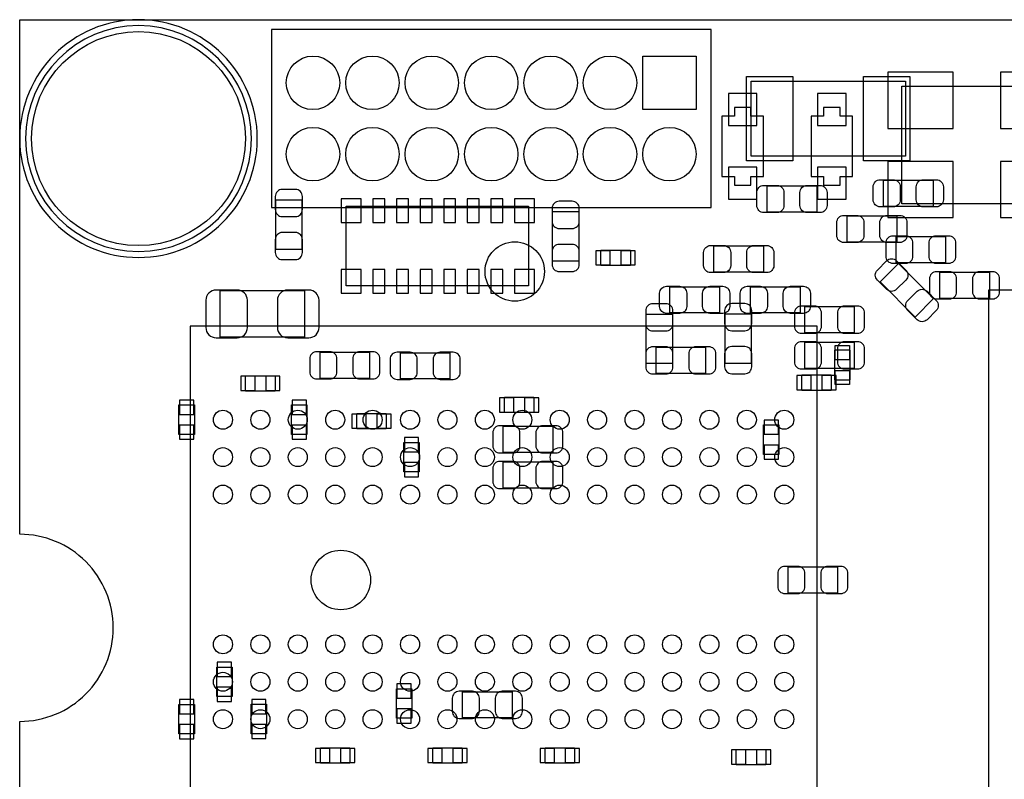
# Model space of a CAD drawing. Extents: x 7.2 to 74.8, y 34 to 67.
# Tile 2 of 9: x 7.2 to 28.2, y 50.8 to 67. Entities that reach past the tile are written whole.
import ezdxf

# ---------------------------------------------------------------- set-up
doc = ezdxf.new("R2010")
doc.units = 0
for name, color, linetype in [('BG_OUTLINE', 3, 'CONTINUOUS'), ('PG_ASSEMBLY_BOTTOM', 30, 'CONTINUOUS'), ('PG_ASSEMBLY_TOP', 23, 'CONTINUOUS'), ('PIN_BOTTOM', 231, 'CONTINUOUS'), ('PIN_TOP', 173, 'CONTINUOUS')]:
    doc.layers.add(name, color=color, linetype=linetype)

msp = doc.modelspace()

# ---------------------------------------------------------------- linework, layer by layer
at = {"layer": 'BG_OUTLINE'}
msp.add_lwpolyline([(74.799952, 55.992776, 0.414214), (72.800972, 53.993796, 0.414214), (74.799952, 51.994816), (74.799952, 33.993836), (23.949152, 33.993836), (23.949152, 37.493956, 0.414214), (23.451312, 37.994336, 0.414214), (22.950932, 37.493956), (22.950932, 33.993836), (7.200392, 33.993836), (7.200392, 51.994816, 0.414214), (9.199372, 53.993796, 0.414214), (7.200392, 55.992776), (7.199884, 66.987928), (74.799952, 66.987928)], format="xyb", close=True, dxfattribs=at)
at = {"layer": 'PG_ASSEMBLY_BOTTOM'}
for points in [[(12.279376, 64.447928, 1), (7.199376, 64.447928, 1)], [(12.152884, 64.447928, 1), (7.325868, 64.447928, 1)]]:
    msp.add_lwpolyline(points, format="xyb", close=True, dxfattribs=at)
for points in [[(26.0604, 65.5701), (29.2608, 65.5701), (29.2608, 63.0555), (26.0604, 63.0555)], [(23.1013, 63.63462), (23.1013, 64.93002), (22.83206, 64.93002), (22.83206, 65.11036), (22.48154, 65.11036), (22.48154, 64.93002), (22.2123, 64.93002), (22.2123, 63.63462), (22.48154, 63.63462), (22.48154, 63.45428), (22.83206, 63.45428), (22.83206, 63.63462)], [(25.0063, 63.63462), (25.0063, 64.93002), (24.73706, 64.93002), (24.73706, 65.11036), (24.38654, 65.11036), (24.38654, 64.93002), (24.1173, 64.93002), (24.1173, 63.63462), (24.38654, 63.63462), (24.38654, 63.45428), (24.73706, 63.45428), (24.73706, 63.63462)], [(13.233908, 63.141098), (13.233908, 62.080902), (12.674092, 62.080902), (12.674092, 63.141098)], [(14.17828, 63.0047), (18.07972, 63.0047), (18.07972, 61.3029), (14.17828, 61.3029)], [(18.592292, 61.826902), (18.592292, 62.887098), (19.152108, 62.887098), (19.152108, 61.826902)], [(26.994358, 61.795152), (25.934162, 61.795152), (25.934162, 62.354968), (26.994358, 62.354968)], [(19.62404, 61.7347), (19.62404, 62.0649), (20.25396, 62.0649), (20.25396, 61.7347)], [(27.929078, 61.033152), (26.868882, 61.033152), (26.868882, 61.592968), (27.929078, 61.592968)], [(11.48842, 61.201808), (13.288264, 61.201808), (13.288264, 60.201556), (11.48842, 60.201556)], [(23.980902, 60.858908), (25.041098, 60.858908), (25.041098, 60.299092), (23.980902, 60.299092)], [(20.593304, 59.638184), (20.593304, 60.69838), (21.15312, 60.69838), (21.15312, 59.638184)], [(22.840188, 60.702698), (22.840188, 59.642502), (22.280372, 59.642502), (22.280372, 60.702698)], [(23.980902, 60.096908), (25.041098, 60.096908), (25.041098, 59.537092), (23.980902, 59.537092)], [(13.620496, 59.881516), (14.680692, 59.881516), (14.680692, 59.3217), (13.620496, 59.3217)], [(15.338044, 59.872626), (16.39824, 59.872626), (16.39824, 59.31281), (15.338044, 59.31281)], [(20.803108, 59.988196), (21.863304, 59.988196), (21.863304, 59.42838), (20.803108, 59.42838)], [(12.029694, 59.051444), (12.029694, 59.381644), (12.659614, 59.381644), (12.659614, 59.051444)], [(23.91664, 59.0677), (23.91664, 59.3979), (24.54656, 59.3979), (24.54656, 59.0677)], [(10.603738, 58.755534), (10.933938, 58.755534), (10.933938, 58.125614), (10.603738, 58.125614)], [(13.01115, 58.755534), (13.34135, 58.755534), (13.34135, 58.125614), (13.01115, 58.125614)], [(17.562322, 58.591958), (17.562322, 58.922158), (18.192242, 58.922158), (18.192242, 58.591958)], [(15.034006, 58.573924), (15.034006, 58.243724), (14.404086, 58.243724), (14.404086, 58.573924)], [(23.1013, 58.32856), (23.4315, 58.32856), (23.4315, 57.69864), (23.1013, 57.69864)], [(18.593816, 57.74182), (17.53362, 57.74182), (17.53362, 58.301636), (18.593816, 58.301636)], [(15.741396, 57.325768), (15.411196, 57.325768), (15.411196, 57.955688), (15.741396, 57.955688)], [(18.593816, 56.97982), (17.53362, 56.97982), (17.53362, 57.539636), (18.593816, 57.539636)], [(24.685498, 54.736492), (23.625302, 54.736492), (23.625302, 55.296308), (24.685498, 55.296308)], [(11.411204, 53.155596), (11.741404, 53.155596), (11.741404, 52.525676), (11.411204, 52.525676)], [(15.2527, 52.68976), (15.5829, 52.68976), (15.5829, 52.05984), (15.2527, 52.05984)], [(17.726152, 52.067714), (16.665956, 52.067714), (16.665956, 52.62753), (17.726152, 52.62753)], [(10.933938, 51.72583), (10.603738, 51.72583), (10.603738, 52.35575), (10.933938, 52.35575)], [(12.47648, 51.72964), (12.14628, 51.72964), (12.14628, 52.35956), (12.47648, 52.35956)], [(13.62964, 51.09972), (13.62964, 51.42992), (14.25956, 51.42992), (14.25956, 51.09972)], [(16.029686, 51.09972), (16.029686, 51.42992), (16.659606, 51.42992), (16.659606, 51.09972)], [(18.429478, 51.09972), (18.429478, 51.42992), (19.059398, 51.42992), (19.059398, 51.09972)], [(22.51964, 51.0667), (22.51964, 51.3969), (23.14956, 51.3969), (23.14956, 51.0667)]]:
    msp.add_lwpolyline(points, close=True, dxfattribs=at)
at = {"layer": 'PG_ASSEMBLY_TOP'}
msp.add_lwpolyline([(12.152884, 64.447928, 1), (7.325868, 64.447928, 1)], format="xyb", close=True, dxfattribs=at)
for points in [[(12.58062, 66.78168), (12.58062, 62.97168), (21.97862, 62.97168), (21.97862, 66.78168)], [(22.8346, 64.0715), (22.8346, 65.6717), (26.1366, 65.6717), (26.1366, 64.0715)], [(24.238458, 63.437008), (24.238458, 62.877192), (23.178262, 62.877192), (23.178262, 63.437008)], [(25.665176, 62.999366), (25.665176, 63.559182), (26.725372, 63.559182), (26.725372, 62.999366)], [(25.947878, 62.796928), (25.947878, 62.237112), (24.887682, 62.237112), (24.887682, 62.796928)], [(22.041104, 61.592968), (22.041104, 62.152784), (23.1013, 62.152784), (23.1013, 61.592968)], [(25.59177, 61.383418), (25.987502, 61.77915), (26.73731, 61.029596), (26.341324, 60.633864)], [(21.09978, 60.722256), (21.09978, 61.282072), (22.159976, 61.282072), (22.159976, 60.722256)], [(22.823932, 60.722256), (22.823932, 61.282072), (23.884128, 61.282072), (23.884128, 60.722256)], [(27.909012, 61.209428), (27.909012, 48.255428), (40.863012, 48.255428), (40.863012, 61.209428)], [(10.844784, 60.440824), (10.844784, 50.041048), (24.244554, 50.041048), (24.244554, 60.440824)], [(24.62022, 59.29376), (24.95042, 59.29376), (24.95042, 59.92368), (24.62022, 59.92368)]]:
    msp.add_lwpolyline(points, close=True, dxfattribs=at)
at = {"layer": 'PIN_BOTTOM'}
for points in [[(20.51812, 65.06718), (20.51812, 66.21018), (21.66112, 66.21018), (21.66112, 65.06718)], [(25.7556, 65.86474), (25.7556, 64.66586), (27.1526, 64.66586), (27.1526, 65.86474)], [(28.1686, 65.86474), (28.1686, 64.66586), (29.5656, 64.66586), (29.5656, 65.86474)], [(22.351746, 64.72682), (22.961346, 64.72682), (22.961346, 65.41262), (22.351746, 65.41262)], [(24.256746, 64.72682), (24.866346, 64.72682), (24.866346, 65.41262), (24.256746, 65.41262)], [(22.352, 63.15202), (22.9616, 63.15202), (22.9616, 63.83782), (22.352, 63.83782)], [(24.257, 63.15202), (24.8666, 63.15202), (24.8666, 63.83782), (24.257, 63.83782)], [(25.7556, 63.95974), (25.7556, 62.76086), (27.1526, 62.76086), (27.1526, 63.95974)], [(28.1686, 63.95974), (28.1686, 62.76086), (29.5656, 62.76086), (29.5656, 63.95974)], [(14.50086, 62.65418), (14.50086, 63.16218), (14.06906, 63.16218), (14.06906, 62.65418)], [(14.75232, 63.16218), (14.75232, 62.65418), (15.00632, 62.65418), (15.00632, 63.16218)], [(15.25524, 63.16218), (15.25524, 62.65418), (15.50924, 62.65418), (15.50924, 63.16218)], [(15.7607, 63.16218), (15.7607, 62.65418), (16.0147, 62.65418), (16.0147, 63.16218)], [(16.26362, 63.16218), (16.26362, 62.65418), (16.51762, 62.65418), (16.51762, 63.16218)], [(16.76908, 63.16218), (16.76908, 62.65418), (17.02308, 62.65418), (17.02308, 63.16218)], [(17.272, 63.16218), (17.272, 62.65418), (17.526, 62.65418), (17.526, 63.16218)], [(18.20672, 62.65418), (18.20672, 63.16218), (17.77492, 63.16218), (17.77492, 62.65418)], [(19.519646, 62.0522), (19.519646, 61.7474), (19.824446, 61.7474), (19.824446, 62.0522)], [(20.053554, 62.0522), (20.053554, 61.7474), (20.358354, 61.7474), (20.358354, 62.0522)], [(14.06906, 61.65342), (14.06906, 61.14542), (14.50086, 61.14542), (14.50086, 61.65342)], [(14.75232, 61.65342), (14.75232, 61.14542), (15.00632, 61.14542), (15.00632, 61.65342)], [(15.25524, 61.65342), (15.25524, 61.14542), (15.50924, 61.14542), (15.50924, 61.65342)], [(15.7607, 61.65342), (15.7607, 61.14542), (16.0147, 61.14542), (16.0147, 61.65342)], [(16.26362, 61.65342), (16.26362, 61.14542), (16.51762, 61.14542), (16.51762, 61.65342)], [(16.76908, 61.65342), (16.76908, 61.14542), (17.02308, 61.14542), (17.02308, 61.65342)], [(17.272, 61.65342), (17.272, 61.14542), (17.526, 61.14542), (17.526, 61.65342)], [(17.77492, 61.65342), (17.77492, 61.14542), (18.20672, 61.14542), (18.20672, 61.65342)], [(11.9253, 59.368944), (11.9253, 59.064144), (12.2301, 59.064144), (12.2301, 59.368944)], [(12.459208, 59.368944), (12.459208, 59.064144), (12.764008, 59.064144), (12.764008, 59.368944)], [(23.812246, 59.3852), (23.812246, 59.0804), (24.117046, 59.0804), (24.117046, 59.3852)], [(24.346154, 59.3852), (24.346154, 59.0804), (24.650954, 59.0804), (24.650954, 59.3852)], [(10.921238, 58.859928), (10.616438, 58.859928), (10.616438, 58.555128), (10.921238, 58.555128)], [(13.32865, 58.859928), (13.02385, 58.859928), (13.02385, 58.555128), (13.32865, 58.555128)], [(17.457928, 58.909458), (17.457928, 58.604658), (17.762728, 58.604658), (17.762728, 58.909458)], [(17.991836, 58.909458), (17.991836, 58.604658), (18.296636, 58.604658), (18.296636, 58.909458)], [(14.604492, 58.256424), (14.604492, 58.561224), (14.299692, 58.561224), (14.299692, 58.256424)], [(15.1384, 58.256424), (15.1384, 58.561224), (14.8336, 58.561224), (14.8336, 58.256424)], [(10.921238, 58.32602), (10.616438, 58.32602), (10.616438, 58.02122), (10.921238, 58.02122)], [(13.32865, 58.32602), (13.02385, 58.32602), (13.02385, 58.02122), (13.32865, 58.02122)], [(23.4188, 58.432954), (23.114, 58.432954), (23.114, 58.128154), (23.4188, 58.128154)], [(15.423896, 57.755282), (15.728696, 57.755282), (15.728696, 58.060082), (15.423896, 58.060082)], [(23.4188, 57.899046), (23.114, 57.899046), (23.114, 57.594246), (23.4188, 57.594246)], [(15.423896, 57.221374), (15.728696, 57.221374), (15.728696, 57.526174), (15.423896, 57.526174)], [(11.728704, 53.25999), (11.423904, 53.25999), (11.423904, 52.95519), (11.728704, 52.95519)], [(11.728704, 52.726082), (11.423904, 52.726082), (11.423904, 52.421282), (11.728704, 52.421282)], [(15.5702, 52.794154), (15.2654, 52.794154), (15.2654, 52.489354), (15.5702, 52.489354)], [(10.616438, 52.155344), (10.921238, 52.155344), (10.921238, 52.460144), (10.616438, 52.460144)], [(12.15898, 52.159154), (12.46378, 52.159154), (12.46378, 52.463954), (12.15898, 52.463954)], [(15.5702, 52.260246), (15.2654, 52.260246), (15.2654, 51.955446), (15.5702, 51.955446)], [(10.616438, 51.621436), (10.921238, 51.621436), (10.921238, 51.926236), (10.616438, 51.926236)], [(12.15898, 51.625246), (12.46378, 51.625246), (12.46378, 51.930046), (12.15898, 51.930046)], [(13.525246, 51.41722), (13.525246, 51.11242), (13.830046, 51.11242), (13.830046, 51.41722)], [(14.059154, 51.41722), (14.059154, 51.11242), (14.363954, 51.11242), (14.363954, 51.41722)], [(15.925292, 51.41722), (15.925292, 51.11242), (16.230092, 51.11242), (16.230092, 51.41722)], [(16.4592, 51.41722), (16.4592, 51.11242), (16.764, 51.11242), (16.764, 51.41722)], [(18.325084, 51.41722), (18.325084, 51.11242), (18.629884, 51.11242), (18.629884, 51.41722)], [(18.858992, 51.41722), (18.858992, 51.11242), (19.163792, 51.11242), (19.163792, 51.41722)], [(22.415246, 51.3842), (22.415246, 51.0794), (22.720046, 51.0794), (22.720046, 51.3842)], [(22.949154, 51.3842), (22.949154, 51.0794), (23.253954, 51.0794), (23.253954, 51.3842)]]:
    msp.add_lwpolyline(points, close=True, dxfattribs=at)
for points in [[(12.663932, 63.210948), (12.663932, 62.93104, 0.414846), (12.814046, 62.780926), (13.093954, 62.780926, 0.414846), (13.244068, 62.93104), (13.244068, 63.210948, 0.414846), (13.093954, 63.361062), (12.814046, 63.361062, 0.414846)], [(18.582132, 62.956948), (18.582132, 62.67704, 0.414846), (18.732246, 62.526926), (19.012154, 62.526926, 0.414846), (19.162268, 62.67704), (19.162268, 62.956948, 0.414846), (19.012154, 63.107062), (18.732246, 63.107062, 0.414846)], [(13.244068, 62.011052), (13.244068, 62.29096, 0.414846), (13.093954, 62.441074), (12.814046, 62.441074, 0.414846), (12.663932, 62.29096), (12.663932, 62.011052, 0.414846), (12.814046, 61.860938), (13.093954, 61.860938, 0.414846)], [(25.864312, 61.784992), (26.14422, 61.784992, 0.414846), (26.294334, 61.935106), (26.294334, 62.215014, 0.414846), (26.14422, 62.365128), (25.864312, 62.365128, 0.414846), (25.714198, 62.215014), (25.714198, 61.935106, 0.414846)], [(27.064208, 62.365128), (26.7843, 62.365128, 0.414846), (26.634186, 62.215014), (26.634186, 61.935106, 0.414846), (26.7843, 61.784992), (27.064208, 61.784992, 0.414846), (27.214322, 61.935106), (27.214322, 62.215014, 0.414846)], [(19.162268, 61.757052), (19.162268, 62.03696, 0.414846), (19.012154, 62.187074), (18.732246, 62.187074, 0.414846), (18.582132, 62.03696), (18.582132, 61.757052, 0.414846), (18.732246, 61.606938), (19.012154, 61.606938, 0.414846)], [(26.799032, 61.022992), (27.07894, 61.022992, 0.414846), (27.229054, 61.173106), (27.229054, 61.453014, 0.414846), (27.07894, 61.603128), (26.799032, 61.603128, 0.414846), (26.648918, 61.453014), (26.648918, 61.173106, 0.414846)], [(27.998928, 61.603128), (27.71902, 61.603128, 0.414846), (27.568906, 61.453014), (27.568906, 61.173106, 0.414846), (27.71902, 61.022992), (27.998928, 61.022992, 0.414846), (28.149042, 61.173106), (28.149042, 61.453014, 0.414846)], [(11.39825, 60.19165), (11.848338, 60.19165, 0.414414), (12.068302, 60.411614), (12.068302, 60.99175, 0.414414), (11.848338, 61.211714), (11.39825, 61.211714, 0.414414), (11.178286, 60.99175), (11.178286, 60.411614, 0.414414)], [(13.378434, 61.211714), (12.928346, 61.211714, 0.414414), (12.708382, 60.99175), (12.708382, 60.411614, 0.414414), (12.928346, 60.19165), (13.378434, 60.19165, 0.414414), (13.598398, 60.411614), (13.598398, 60.99175, 0.414414)], [(20.583144, 60.76823), (20.583144, 60.488322, 0.414846), (20.733258, 60.338208), (21.013166, 60.338208, 0.414846), (21.16328, 60.488322), (21.16328, 60.76823, 0.414846), (21.013166, 60.918344), (20.733258, 60.918344, 0.414846)], [(22.270212, 60.772548), (22.270212, 60.49264, 0.414846), (22.420326, 60.342526), (22.700234, 60.342526, 0.414846), (22.850348, 60.49264), (22.850348, 60.772548, 0.414846), (22.700234, 60.922662), (22.420326, 60.922662, 0.414846)], [(23.911052, 60.288932), (24.19096, 60.288932, 0.414846), (24.341074, 60.439046), (24.341074, 60.718954, 0.414846), (24.19096, 60.869068), (23.911052, 60.869068, 0.414846), (23.760938, 60.718954), (23.760938, 60.439046, 0.414846)], [(25.110948, 60.869068), (24.83104, 60.869068, 0.414846), (24.680926, 60.718954), (24.680926, 60.439046, 0.414846), (24.83104, 60.288932), (25.110948, 60.288932, 0.414846), (25.261062, 60.439046), (25.261062, 60.718954, 0.414846)], [(21.16328, 59.568334), (21.16328, 59.848242, 0.414846), (21.013166, 59.998356), (20.733258, 59.998356, 0.414846), (20.583144, 59.848242), (20.583144, 59.568334, 0.414846), (20.733258, 59.41822), (21.013166, 59.41822, 0.414846)], [(20.733258, 59.41822), (21.013166, 59.41822, 0.414846), (21.16328, 59.568334), (21.16328, 59.848242, 0.414846), (21.013166, 59.998356), (20.733258, 59.998356, 0.414846), (20.583144, 59.848242), (20.583144, 59.568334, 0.414846)], [(21.933154, 59.998356), (21.653246, 59.998356, 0.414846), (21.503132, 59.848242), (21.503132, 59.568334, 0.414846), (21.653246, 59.41822), (21.933154, 59.41822, 0.414846), (22.083268, 59.568334), (22.083268, 59.848242, 0.414846)], [(22.850348, 59.572652), (22.850348, 59.85256, 0.414846), (22.700234, 60.002674), (22.420326, 60.002674, 0.414846), (22.270212, 59.85256), (22.270212, 59.572652, 0.414846), (22.420326, 59.422538), (22.700234, 59.422538, 0.414846)], [(23.911052, 59.526932), (24.19096, 59.526932, 0.414846), (24.341074, 59.677046), (24.341074, 59.956954, 0.414846), (24.19096, 60.107068), (23.911052, 60.107068, 0.414846), (23.760938, 59.956954), (23.760938, 59.677046, 0.414846)], [(25.110948, 60.107068), (24.83104, 60.107068, 0.414846), (24.680926, 59.956954), (24.680926, 59.677046, 0.414846), (24.83104, 59.526932), (25.110948, 59.526932, 0.414846), (25.261062, 59.677046), (25.261062, 59.956954, 0.414846)], [(13.550646, 59.31154), (13.830554, 59.31154, 0.414846), (13.980668, 59.461654), (13.980668, 59.741562, 0.414846), (13.830554, 59.891676), (13.550646, 59.891676, 0.414846), (13.400532, 59.741562), (13.400532, 59.461654, 0.414846)], [(14.750542, 59.891676), (14.470634, 59.891676, 0.414846), (14.32052, 59.741562), (14.32052, 59.461654, 0.414846), (14.470634, 59.31154), (14.750542, 59.31154, 0.414846), (14.900656, 59.461654), (14.900656, 59.741562, 0.414846)], [(15.268194, 59.30265), (15.548102, 59.30265, 0.414846), (15.698216, 59.452764), (15.698216, 59.732672, 0.414846), (15.548102, 59.882786), (15.268194, 59.882786, 0.414846), (15.11808, 59.732672), (15.11808, 59.452764, 0.414846)], [(16.46809, 59.882786), (16.188182, 59.882786, 0.414846), (16.038068, 59.732672), (16.038068, 59.452764, 0.414846), (16.188182, 59.30265), (16.46809, 59.30265, 0.414846), (16.618204, 59.452764), (16.618204, 59.732672, 0.414846)], [(17.46377, 57.73166), (17.743678, 57.73166, 0.414846), (17.893792, 57.881774), (17.893792, 58.161682, 0.414846), (17.743678, 58.311796), (17.46377, 58.311796, 0.414846), (17.313656, 58.161682), (17.313656, 57.881774, 0.414846)], [(18.663666, 58.311796), (18.383758, 58.311796, 0.414846), (18.233644, 58.161682), (18.233644, 57.881774, 0.414846), (18.383758, 57.73166), (18.663666, 57.73166, 0.414846), (18.81378, 57.881774), (18.81378, 58.161682, 0.414846)], [(17.46377, 56.96966), (17.743678, 56.96966, 0.414846), (17.893792, 57.119774), (17.893792, 57.399682, 0.414846), (17.743678, 57.549796), (17.46377, 57.549796, 0.414846), (17.313656, 57.399682), (17.313656, 57.119774, 0.414846)], [(18.663666, 57.549796), (18.383758, 57.549796, 0.414846), (18.233644, 57.399682), (18.233644, 57.119774, 0.414846), (18.383758, 56.96966), (18.663666, 56.96966, 0.414846), (18.81378, 57.119774), (18.81378, 57.399682, 0.414846)], [(23.555452, 54.726332), (23.83536, 54.726332, 0.414846), (23.985474, 54.876446), (23.985474, 55.156354, 0.414846), (23.83536, 55.306468), (23.555452, 55.306468, 0.414846), (23.405338, 55.156354), (23.405338, 54.876446, 0.414846)], [(24.755348, 55.306468), (24.47544, 55.306468, 0.414846), (24.325326, 55.156354), (24.325326, 54.876446, 0.414846), (24.47544, 54.726332), (24.755348, 54.726332, 0.414846), (24.905462, 54.876446), (24.905462, 55.156354, 0.414846)], [(16.596106, 52.057554), (16.876014, 52.057554, 0.414846), (17.026128, 52.207668), (17.026128, 52.487576, 0.414846), (16.876014, 52.63769), (16.596106, 52.63769, 0.414846), (16.445992, 52.487576), (16.445992, 52.207668, 0.414846)], [(17.796002, 52.63769), (17.516094, 52.63769, 0.414846), (17.36598, 52.487576), (17.36598, 52.207668, 0.414846), (17.516094, 52.057554), (17.796002, 52.057554, 0.414846), (17.946116, 52.207668), (17.946116, 52.487576, 0.414846)]]:
    msp.add_lwpolyline(points, format="xyb", close=True, dxfattribs=at)
for centre, radius in [((9.739376, 64.447928), 2.286), ((13.46962, 65.63868), 0.5715), ((14.73962, 65.63868), 0.5715), ((16.00962, 65.63868), 0.5715), ((17.27962, 65.63868), 0.5715), ((18.54962, 65.63868), 0.5715), ((19.81962, 65.63868), 0.5715), ((13.46962, 64.11468), 0.5715), ((14.73962, 64.11468), 0.5715), ((16.00962, 64.11468), 0.5715), ((17.27962, 64.11468), 0.5715), ((18.54962, 64.11468), 0.5715), ((19.81962, 64.11468), 0.5715), ((21.08962, 64.11468), 0.5715), ((14.06398, 55.0164), 0.635)]:
    msp.add_circle(centre, radius, dxfattribs=at)
at = {"layer": 'PIN_TOP'}
for points in [[(20.51812, 65.06718), (20.51812, 66.21018), (21.66112, 66.21018), (21.66112, 65.06718)], [(22.74062, 63.9699), (22.74062, 65.7733), (23.73122, 65.7733), (23.73122, 63.9699)], [(25.23998, 63.9699), (25.23998, 65.7733), (26.23058, 65.7733), (26.23058, 63.9699)], [(24.93772, 59.723274), (24.63292, 59.723274), (24.63292, 60.028074), (24.93772, 60.028074)], [(24.93772, 59.189366), (24.63292, 59.189366), (24.63292, 59.494166), (24.93772, 59.494166)]]:
    msp.add_lwpolyline(points, close=True, dxfattribs=at)
for points in [[(25.595326, 63.569342), (25.875234, 63.569342, -0.414846), (26.025348, 63.419228), (26.025348, 63.13932, -0.414846), (25.875234, 62.989206), (25.595326, 62.989206, -0.414846), (25.445212, 63.13932), (25.445212, 63.419228, -0.414846)], [(26.795222, 62.989206), (26.515314, 62.989206, -0.414846), (26.3652, 63.13932), (26.3652, 63.419228, -0.414846), (26.515314, 63.569342), (26.795222, 63.569342, -0.414846), (26.945336, 63.419228), (26.945336, 63.13932, -0.414846)], [(23.108412, 63.447168), (23.38832, 63.447168, -0.414846), (23.538434, 63.297054), (23.538434, 63.017146, -0.414846), (23.38832, 62.867032), (23.108412, 62.867032, -0.414846), (22.958298, 63.017146), (22.958298, 63.297054, -0.414846)], [(24.308308, 62.867032), (24.0284, 62.867032, -0.414846), (23.878286, 63.017146), (23.878286, 63.297054, -0.414846), (24.0284, 63.447168), (24.308308, 63.447168, -0.414846), (24.458422, 63.297054), (24.458422, 63.017146, -0.414846)], [(24.817832, 62.807088), (25.09774, 62.807088, -0.414846), (25.247854, 62.656974), (25.247854, 62.377066, -0.414846), (25.09774, 62.226952), (24.817832, 62.226952, -0.414846), (24.667718, 62.377066), (24.667718, 62.656974, -0.414846)], [(26.017728, 62.226952), (25.73782, 62.226952, -0.414846), (25.587706, 62.377066), (25.587706, 62.656974, -0.414846), (25.73782, 62.807088), (26.017728, 62.807088, -0.414846), (26.167842, 62.656974), (26.167842, 62.377066, -0.414846)], [(21.971254, 62.162944), (22.251162, 62.162944, -0.414846), (22.401276, 62.01283), (22.401276, 61.732922, -0.414846), (22.251162, 61.582808), (21.971254, 61.582808, -0.414846), (21.82114, 61.732922), (21.82114, 62.01283, -0.414846)], [(23.17115, 61.582808), (22.891242, 61.582808, -0.414846), (22.741128, 61.732922), (22.741128, 62.01283, -0.414846), (22.891242, 62.162944), (23.17115, 62.162944, -0.414846), (23.321264, 62.01283), (23.321264, 61.732922, -0.414846)], [(25.945338, 61.835792), (26.143204, 61.637926, -0.415009), (26.143204, 61.425582), (25.945338, 61.227716, -0.415009), (25.732994, 61.227716), (25.535128, 61.425582, -0.415009), (25.535128, 61.637926), (25.732994, 61.835792, -0.415009)], [(21.02993, 61.292232), (21.309838, 61.292232, -0.414846), (21.459952, 61.142118), (21.459952, 60.86221, -0.414846), (21.309838, 60.712096), (21.02993, 60.712096, -0.414846), (20.879816, 60.86221), (20.879816, 61.142118, -0.414846)], [(22.229826, 60.712096), (21.949918, 60.712096, -0.414846), (21.799804, 60.86221), (21.799804, 61.142118, -0.414846), (21.949918, 61.292232), (22.229826, 61.292232, -0.414846), (22.37994, 61.142118), (22.37994, 60.86221, -0.414846)], [(22.754082, 61.292232), (23.03399, 61.292232, -0.414846), (23.184104, 61.142118), (23.184104, 60.86221, -0.414846), (23.03399, 60.712096), (22.754082, 60.712096, -0.414846), (22.603968, 60.86221), (22.603968, 61.142118, -0.414846)], [(23.953978, 60.712096), (23.67407, 60.712096, -0.414846), (23.523956, 60.86221), (23.523956, 61.142118, -0.414846), (23.67407, 61.292232), (23.953978, 61.292232, -0.414846), (24.104092, 61.142118), (24.104092, 60.86221, -0.414846)], [(26.383742, 60.576968), (26.185876, 60.774834, -0.415009), (26.185876, 60.987178), (26.383742, 61.185044, -0.415009), (26.596086, 61.185044), (26.793952, 60.987178, -0.415009), (26.793952, 60.774834), (26.596086, 60.576968, -0.415009)]]:
    msp.add_lwpolyline(points, format="xyb", close=True, dxfattribs=at)
for centre, radius in [((9.739376, 64.447928), 2.286), ((13.46962, 65.63868), 0.5715), ((14.73962, 65.63868), 0.5715), ((16.00962, 65.63868), 0.5715), ((17.27962, 65.63868), 0.5715), ((18.54962, 65.63868), 0.5715), ((19.81962, 65.63868), 0.5715), ((13.46962, 64.11468), 0.5715), ((14.73962, 64.11468), 0.5715), ((16.00962, 64.11468), 0.5715), ((17.27962, 64.11468), 0.5715), ((18.54962, 64.11468), 0.5715), ((19.81962, 64.11468), 0.5715), ((21.08962, 64.11468), 0.5715), ((17.78254, 61.6077), 0.635), ((11.544554, 58.440574), 0.2032), ((12.344654, 58.440574), 0.2032), ((13.1445, 58.440574), 0.2032), ((13.9446, 58.440574), 0.2032), ((14.744446, 58.440574), 0.2032), ((15.544546, 58.440574), 0.2032), ((16.344646, 58.440574), 0.2032), ((17.144492, 58.440574), 0.2032), ((17.944592, 58.440574), 0.2032), ((18.744438, 58.440574), 0.2032), ((19.544538, 58.440574), 0.2032), ((20.344638, 58.440574), 0.2032), ((21.144484, 58.440574), 0.2032), ((21.944584, 58.440574), 0.2032), ((22.74443, 58.440574), 0.2032), ((23.54453, 58.440574), 0.2032), ((11.544554, 57.640728), 0.2032), ((12.344654, 57.640728), 0.2032), ((13.1445, 57.640728), 0.2032), ((13.9446, 57.640728), 0.2032), ((14.744446, 57.640728), 0.2032), ((15.544546, 57.640728), 0.2032), ((16.344646, 57.640728), 0.2032), ((17.144492, 57.640728), 0.2032), ((17.944592, 57.640728), 0.2032), ((18.744438, 57.640728), 0.2032), ((19.544538, 57.640728), 0.2032), ((20.344638, 57.640728), 0.2032), ((21.144484, 57.640728), 0.2032), ((21.944584, 57.640728), 0.2032), ((22.74443, 57.640728), 0.2032), ((23.54453, 57.640728), 0.2032), ((11.544554, 56.840628), 0.2032), ((12.344654, 56.840628), 0.2032), ((13.1445, 56.840628), 0.2032), ((13.9446, 56.840628), 0.2032), ((14.744446, 56.840628), 0.2032), ((15.544546, 56.840628), 0.2032), ((16.344646, 56.840628), 0.2032), ((17.144492, 56.840628), 0.2032), ((17.944592, 56.840628), 0.2032), ((18.744438, 56.840628), 0.2032), ((19.544538, 56.840628), 0.2032), ((20.344638, 56.840628), 0.2032), ((21.144484, 56.840628), 0.2032), ((21.944584, 56.840628), 0.2032), ((22.74443, 56.840628), 0.2032), ((23.54453, 56.840628), 0.2032), ((11.544554, 53.640736), 0.2032), ((12.344654, 53.640736), 0.2032), ((13.1445, 53.640736), 0.2032), ((13.9446, 53.640736), 0.2032), ((14.744446, 53.640736), 0.2032), ((15.544546, 53.640736), 0.2032), ((16.344646, 53.640736), 0.2032), ((17.144492, 53.640736), 0.2032), ((17.944592, 53.640736), 0.2032), ((18.744438, 53.640736), 0.2032), ((19.544538, 53.640736), 0.2032), ((20.344638, 53.640736), 0.2032), ((21.144484, 53.640736), 0.2032), ((21.944584, 53.640736), 0.2032), ((22.74443, 53.640736), 0.2032), ((23.54453, 53.640736), 0.2032), ((11.544554, 52.840636), 0.2032), ((12.344654, 52.840636), 0.2032), ((13.1445, 52.840636), 0.2032), ((13.9446, 52.840636), 0.2032), ((14.744446, 52.840636), 0.2032), ((15.544546, 52.840636), 0.2032), ((16.344646, 52.840636), 0.2032), ((17.144492, 52.840636), 0.2032), ((17.944592, 52.840636), 0.2032), ((18.744438, 52.840636), 0.2032), ((19.544538, 52.840636), 0.2032), ((20.344638, 52.840636), 0.2032), ((21.144484, 52.840636), 0.2032), ((21.944584, 52.840636), 0.2032), ((22.74443, 52.840636), 0.2032), ((23.54453, 52.840636), 0.2032), ((11.544554, 52.04079), 0.2032), ((12.344654, 52.04079), 0.2032), ((13.1445, 52.04079), 0.2032), ((13.9446, 52.04079), 0.2032), ((14.744446, 52.04079), 0.2032), ((15.544546, 52.04079), 0.2032), ((16.344646, 52.04079), 0.2032), ((17.144492, 52.04079), 0.2032), ((17.944592, 52.04079), 0.2032), ((18.744438, 52.04079), 0.2032), ((19.544538, 52.04079), 0.2032), ((20.344638, 52.04079), 0.2032), ((21.144484, 52.04079), 0.2032), ((21.944584, 52.04079), 0.2032), ((22.74443, 52.04079), 0.2032), ((23.54453, 52.04079), 0.2032)]:
    msp.add_circle(centre, radius, dxfattribs=at)

doc.saveas('drawing.dxf')
